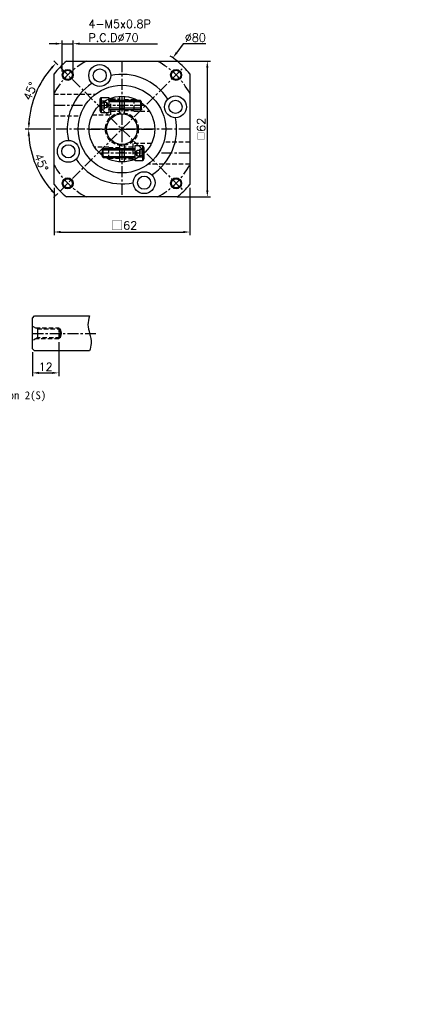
# Model space of a CAD drawing. Header units: millimetres. Extents: x -346 to 775, y -19 to 500.
# Tile 2 of 2: x -65 to 116, y -19 to 431. Entities that reach past the tile are written whole.
import ezdxf

# ---------------------------------------------------------------- set-up
doc = ezdxf.new("R2010")
doc.units = ezdxf.units.MM
doc.header["$LTSCALE"] = 4
doc.linetypes.add('CENTER', pattern=[2, 1.25, -0.25, 0.25, -0.25])
doc.linetypes.add('DASHED', pattern=[0.75, 0.5, -0.25])
for name, color, linetype in [('DIM', 6, 'Continuous'), ('MF060X-012', 7, 'Continuous'), ('MF060X1-212', 7, 'Continuous'), ('MF060X1-511', 7, 'Continuous'), ('中心線', 10, 'CENTER'), ('圖框', 7, 'Continuous'), ('虛線', 5, 'DASHED'), ('螺絲M4x15L', 7, 'Continuous')]:
    doc.layers.add(name, color=color, linetype=linetype)
doc.styles.get("Standard").update_dxf_attribs({"font": 'romans.shx'})
doc.dimstyles.new('R', dxfattribs={"dimscale": 1.5, "dimtxt": 2.5, "dimasz": 2, "dimexe": 1, "dimexo": 1, "dimgap": 0.6, "dimtad": 1, "dimtoh": 1, "dimdec": 4, "dimdsep": 46, "dimtxsty": 'Standard', "dimcen": 0.5, "dimdle": 1, "dimclrt": 7, "dimadec": 4, "dimazin": 2, "dimtfac": 1, "dimtdec": 4, "dimtofl": 0, "dimtmove": 0, "dimatfit": 3, "dimfxl": 0, "dimtolj": 1, "dimarcsym": 0})
doc.dimstyles.get("Standard").update_dxf_attribs({"dimscale": 1.5, "dimtxt": 2.5, "dimasz": 2, "dimexe": 1, "dimexo": 1, "dimgap": 0.6, "dimtad": 1, "dimdec": 4, "dimdsep": 46, "dimtxsty": 'Standard', "dimcen": 0.5, "dimdle": 1, "dimclrt": 7, "dimadec": 4, "dimazin": 2, "dimtfac": 1, "dimtdec": 4, "dimtofl": 0, "dimtmove": 0, "dimatfit": 3, "dimfxl": 0, "dimtolj": 1, "dimarcsym": 0})

# ---------------------------------------------------------------- blocks, each defined once
blk = doc.blocks.new('*D14')
at = {"layer": 'Defpoints', "color": 0}
for p in [(4.73, 413.09), (-41.82, 348.03)]:
    blk.add_point(p, dxfattribs=at)
at = {"layer": '圖框', "color": 0, "lineweight": -2}
for p, q in [((9.35, 419.56), (6.47, 415.53)), ((19.72, 419.56), (9.35, 419.56)), ((-19.3, 380.56), (-17.8, 380.56)), ((-18.55, 379.81), (-18.55, 381.31))]:
    blk.add_line(p, q, dxfattribs=at)
blk.add_arc((-18.55, 380.56), 40, 50.739, 56.5673, dxfattribs=at)
at = {"layer": '圖框', "color": 0}
blk.add_solid([(6.06, 415.82), (6.88, 415.24), (4.73, 413.09)], dxfattribs=at)
at = {"layer": '圖框', "color": 7, "insert": (14.99, 422.33), "char_height": 3.75, "attachment_point": 5}
blk.add_mtext('\\A1;∅80', dxfattribs=at)
blk = doc.blocks.new('*D15')
at = {"layer": 'Defpoints', "color": 0}
for p in [(-40.8, 419.56), (-45.8, 405.31), (-40.8, 405.31)]:
    blk.add_point(p, dxfattribs=at)
at = {"layer": '圖框', "color": 0, "lineweight": -2}
for p, q in [((-48.8, 419.56), (-51.8, 419.56)), ((-45.8, 406.81), (-45.8, 421.06)), ((-45.8, 419.56), (-40.8, 419.56)), ((-40.8, 406.81), (-40.8, 421.06)), ((-37.8, 419.56), (-2.28, 419.56))]:
    blk.add_line(p, q, dxfattribs=at)
at = {"layer": '圖框', "color": 0}
for points in [[(-48.8, 420.06), (-48.8, 419.06), (-45.8, 419.56)], [(-37.8, 420.06), (-37.8, 419.06), (-40.8, 419.56)]]:
    blk.add_solid(points, dxfattribs=at)
at = {"layer": '圖框', "color": 7, "insert": (-33.9, 430.46), "char_height": 3.75, "attachment_point": 1}
blk.add_mtext('\\A1;4-M5x0.8P\\PP.C.D%%C70', dxfattribs=at)
blk = doc.blocks.new('*D27')
at = {"layer": 'Defpoints', "color": 0}
for p in [(-47.42, 284.72), (-59.42, 280.22), (-47.42, 269.22)]:
    blk.add_point(p, dxfattribs=at)
at = {"layer": '圖框', "color": 0, "lineweight": -2}
for p, q in [((-47.42, 283.22), (-47.42, 267.72)), ((-59.42, 278.72), (-59.42, 267.72)), ((-56.42, 269.22), (-50.42, 269.22))]:
    blk.add_line(p, q, dxfattribs=at)
at = {"layer": '圖框', "color": 0}
for points in [[(-56.42, 269.72), (-56.42, 268.72), (-59.42, 269.22)], [(-50.42, 269.72), (-50.42, 268.72), (-47.42, 269.22)]]:
    blk.add_solid(points, dxfattribs=at)
at = {"layer": '圖框', "color": 7, "insert": (-53.42, 272), "char_height": 3.75, "attachment_point": 5}
blk.add_mtext('\\A1;12', dxfattribs=at)
blk = doc.blocks.new('*D42')
at = {"color": 0, "lineweight": -2}
for p, q in [((-49.55, 353.78), (-49.55, 332.06)), ((12.45, 353.78), (12.45, 332.06)), ((-46.55, 333.56), (9.45, 333.56))]:
    blk.add_line(p, q, dxfattribs=at)
at = {"color": 0}
for points in [[(-46.55, 334.06), (-46.55, 333.06), (-49.55, 333.56)], [(9.45, 334.06), (9.45, 333.06), (12.45, 333.56)]]:
    blk.add_solid(points, dxfattribs=at)
at = {"layer": 'Defpoints', "color": 0}
for p in [(-49.55, 355.28), (12.45, 355.28), (12.45, 333.56)]:
    blk.add_point(p, dxfattribs=at)
at = {"color": 7, "insert": (-17.52, 336.49), "char_height": 3.75, "attachment_point": 5}
blk.add_mtext('\\A1;{\\fPMingLiU|b0|i0|c136|p18;\\H1.083x;\\C0;□}62', dxfattribs=at)
blk = doc.blocks.new('六角承窩頭螺栓M4x15L')
at = {"color": 0, "linetype": 'CENTER'}
blk.add_line((-4, 0), (15, 0), dxfattribs=at)
at = {"color": 0}
for p, q in [((-3.5, 3.5), (-3.5, -3.5)), ((15, 1.5), (0, 1.5)), ((14.5, 2), (14.5, -2)), ((15, -1.5), (0, -1.5))]:
    blk.add_line(p, q, dxfattribs=at)
blk.add_lwpolyline([(-3.5, -3.5), (-4, -2.63), (-4, 2.63), (-3.5, 3.5), (0, 3.5), (0, -3.5)], close=True, dxfattribs=at)
at = {"color": 0, "linetype": 'DASHED'}
for points in [[(-4, 1.73), (-4, -1.73), (-2, -1.73), (-2, 1.73)], [(-4, 0.87), (-4, -0.87), (-2, -0.87), (-2, 0.87)], [(-2, -1.31), (-2, 1.31), (-1, 1.31), (-1, -1.31)]]:
    blk.add_lwpolyline(points, close=True, dxfattribs=at)
blk.add_lwpolyline([(-1, 1.31), (-0.24, 0), (-1, -1.31)], dxfattribs=at)
at = {"color": 0}
blk.add_lwpolyline([(0, -2.2, -0.414214), (0.2, -2), (14.5, -2), (15, -1.5), (15, 1.5), (14.5, 2), (0.2, 2, -0.414214), (0, 2.2)], format="xyb", dxfattribs=at)
blk = doc.blocks.new('A$C63274B4A')
at = {"layer": 'MF060X1-212', "color": 0}
for p, q in [((14, 21.93), (14, 29.97)), ((16, 29.97), (16, 21.93)), ((14, 0.03), (14, 8.07)), ((16, 8.07), (16, 0.03))]:
    blk.add_line(p, q, dxfattribs=at)
at = {"layer": 'MF060X1-212', "color": 0, "linetype": 'DASHED'}
for p, q in [((16, 28.5), (20.5, 28.5)), ((16, 23.5), (20.5, 23.5)), ((14, 6.5), (9, 6.5)), ((14, 1.5), (9, 1.5))]:
    blk.add_line(p, q, dxfattribs=at)
at = {"layer": 'MF060X1-212', "color": 0, "linetype": 'CENTER'}
for p, q in [((4.8, 26), (25.2, 26)), ((25.2, 4), (4.8, 4))]:
    blk.add_line(p, q, dxfattribs=at)
at = {"layer": 'MF060X1-212', "color": 0}
for radius in [15, 7]:
    blk.add_circle((15, 15), radius, dxfattribs=at)
for radius, start, end in [(10.5, 84.535, 95.465), (9, 83.6206, 96.3794), (9, 263.6206, 276.3794), (10.5, 264.535, 275.465)]:
    blk.add_arc((15, 15), radius, start, end, dxfattribs=at)
at = {"layer": 'MF060X1-511', "color": 0, "linetype": 'CENTER'}
for p, q in [((15, 30), (15, 0)), ((0, 15), (30, 15))]:
    blk.add_line(p, q, dxfattribs=at)
at = {"layer": '虛線', "color": 0}
for p, q in [((10, 21.5), (10, 29.14)), ((10, 28.75), (14, 28.75)), ((16, 28), (20.5, 28)), ((20.5, 28.75), (20.5, 23.25)), ((20.5, 28.75), (20.99, 28.75)), ((10, 23.25), (14, 23.25)), ((16, 24), (20.5, 24)), ((20.5, 23.25), (27.53, 23.25)), ((1.48, 21.5), (10, 21.5)), ((9, 6.75), (2.47, 6.75)), ((9, 1.25), (9, 6.75)), ((14, 6), (9, 6)), ((20, 6.75), (16, 6.75)), ((28.52, 8.5), (20, 8.5)), ((20, 8.5), (20, 0.86)), ((14, 2), (9, 2)), ((20, 1.25), (16, 1.25))]:
    blk.add_line(p, q, dxfattribs=at)
blk.add_circle((15, 15), 7.5, dxfattribs=at)
at = {"layer": '螺絲M4x15L', "color": 0}
blk.add_blockref('六角承窩頭螺栓M4x15L', (9, 26), dxfattribs=at)
at = {"layer": '螺絲M4x15L', "color": 0, "rotation": 180}
blk.add_blockref('六角承窩頭螺栓M4x15L', (21, 4), dxfattribs=at)
blk = doc.blocks.new('*D49')
at = {"color": 0, "lineweight": -2}
for p, q in [((6.73, 411.56), (21.95, 411.56)), ((20.45, 408.56), (20.45, 352.56)), ((6.73, 349.56), (21.95, 349.56))]:
    blk.add_line(p, q, dxfattribs=at)
at = {"color": 0}
for points in [[(19.95, 408.56), (20.95, 408.56), (20.45, 411.56)], [(19.95, 352.56), (20.95, 352.56), (20.45, 349.56)]]:
    blk.add_solid(points, dxfattribs=at)
at = {"layer": 'Defpoints', "color": 0}
for p in [(5.23, 411.56), (5.23, 349.56), (20.45, 349.56)]:
    blk.add_point(p, dxfattribs=at)
at = {"color": 7, "insert": (17.68, 380.56), "char_height": 3.75, "attachment_point": 5, "rotation": 90}
blk.add_mtext('\\A1;{\\fPMingLiU|b0|i0|c136|p18;\\H0.75x;\\C256;□}62', dxfattribs=at)
blk = doc.blocks.new('*D50')
at = {"color": 0, "lineweight": -2}
for p, q in [((-47.89, 409.9), (-49.72, 411.73)), ((-51.05, 380.56), (-62.63, 380.56))]:
    blk.add_line(p, q, dxfattribs=at)
blk.add_arc((-18.55, 380.56), 42.58, 139.0375, 175.9625, dxfattribs=at)
at = {"color": 0}
for points in [[(-51.07, 408.81), (-50.34, 408.13), (-48.66, 410.67)], [(-60.52, 383.54), (-61.52, 383.57), (-61.13, 380.56)]]:
    blk.add_solid(points, dxfattribs=at)
at = {"layer": 'Defpoints', "color": 0}
for p in [(-46.83, 408.84), (-55.43, 401.85), (-49.55, 380.56), (12.45, 380.56), (9.74, 352.27)]:
    blk.add_point(p, dxfattribs=at)
at = {"color": 7, "insert": (-60.45, 397.91), "char_height": 3.75, "attachment_point": 5, "rotation": 67.5}
blk.add_mtext('\\A1;45°', dxfattribs=at)
blk = doc.blocks.new('_DatumFilled')
at = {"color": 0, "linetype": 'ByBlock'}
blk.add_solid([(0, 0.58), (-1, 0), (0, -0.58)], dxfattribs=at)
blk = doc.blocks.new('*D51')
at = {"color": 0, "lineweight": -2}
for p, q in [((-51.05, 380.56), (-62.69, 380.56)), ((-47.89, 351.21), (-49.76, 349.34))]:
    blk.add_line(p, q, dxfattribs=at)
blk.add_arc((-18.55, 380.56), 42.64, 184.0315, 220.9685, dxfattribs=at)
at = {"color": 0}
for points in [[(-61.59, 377.54), (-60.59, 377.58), (-61.19, 380.56)], [(-50.38, 352.94), (-51.11, 352.26), (-48.7, 350.4)]]:
    blk.add_solid(points, dxfattribs=at)
at = {"layer": 'Defpoints', "color": 0}
for p in [(9.74, 408.84), (-49.55, 380.56), (12.45, 380.56), (-59.74, 369.52), (-46.83, 352.27)]:
    blk.add_point(p, dxfattribs=at)
at = {"color": 7, "insert": (-55.38, 365.3), "char_height": 3.75, "attachment_point": 5, "rotation": 292.5}
blk.add_mtext('\\A1;45°', dxfattribs=at)

msp = doc.modelspace()

# ---------------------------------------------------------------- linework, layer by layer
for centre, radius in [((-43.29758, 405.30542), 2.5), ((-43.29758, 405.30542), 2.1), ((6.1999, 405.30542), 2.5), ((6.1999, 405.30542), 2.1), ((-43.29758, 355.80794), 2.5), ((-43.29758, 355.80794), 2.1), ((6.1999, 355.80794), 2.5), ((6.1999, 355.80794), 2.1)]:
    msp.add_circle(centre, radius)
for start, end in [(33.1327047, 101.8672953), (123.1327047, 191.8672953), (303.1327047, 11.8672953), (213.1327047, 281.8672953), (213.1327047, 281.8672953)]:
    msp.add_arc((-18.54884, 380.55668), 25, start, end)
at = {"layer": 'MF060X-012', "color": 0}
for p, q in [((-59.41689, 294.22184), (-58.41689, 295.22184)), ((-59.41689, 280.22184), (-59.41689, 294.22184)), ((-58.41689, 295.22184), (-33.31689, 295.22184)), ((-57.16522, 289.27184), (-57.16522, 285.17184)), ((-46.84189, 289.27184), (-46.84189, 285.17184)), ((-58.41689, 279.22184), (-59.41689, 280.22184)), ((-33.31689, 279.22184), (-58.41689, 279.22184))]:
    msp.add_line(p, q, dxfattribs=at)
at = {"layer": 'MF060X-012', "color": 0, "linetype": 'DASHED'}
for p, q in [((-57.94465, 289.72184), (-47.41689, 289.72184)), ((-47.41689, 289.72184), (-47.41689, 284.72184)), ((-47.41689, 284.72184), (-57.94465, 284.72184))]:
    msp.add_line(p, q, dxfattribs=at)
msp.add_lwpolyline([(-59.41689, 290.57184), (-57.16522, 289.27184), (-46.84189, 289.27184), (-46.29259, 287.22184), (-46.84189, 285.17184), (-57.16522, 285.17184), (-59.41689, 283.87184)], dxfattribs=at)
at = {"layer": 'MF060X1-511', "color": 0}
for p, q in [((-43.82729, 411.55668), (6.72961, 411.55668)), ((-49.54884, 355.27823), (-49.54884, 405.83513)), ((12.45116, 405.83513), (12.45116, 355.27823)), ((6.72961, 349.55668), (-43.82729, 349.55668))]:
    msp.add_line(p, q, dxfattribs=at)
at = {"layer": 'MF060X1-511', "color": 0, "linetype": 'CENTER'}
for p, q in [((-18.54884, 411.55668), (-18.54884, 349.55668)), ((-49.54884, 391.55668), (-35.25213, 391.55668)), ((12.45116, 380.55668), (-49.54884, 380.55668)), ((12.45116, 369.55668), (-1.84555, 369.55668))]:
    msp.add_line(p, q, dxfattribs=at)
at = {"layer": 'MF060X1-511', "color": 0}
for centre, radius in [((-28.68995, 405.03949), 5), ((-28.68995, 405.03949), 3), ((5.93397, 390.69779), 5), ((5.93397, 390.69779), 5), ((5.93397, 390.69779), 3), ((5.93397, 390.69779), 3), ((-43.03165, 370.41557), 5), ((-43.03165, 370.41557), 3), ((-8.40773, 356.07387), 5), ((-8.40773, 356.07387), 5), ((-8.40773, 356.07387), 3), ((-8.40773, 356.07387), 3)]:
    msp.add_circle(centre, radius, dxfattribs=at)
at = {"layer": 'MF060X1-511', "color": 0, "linetype": 'CENTER'}
for start, end in [(117.6604499, 152.3395501), (27.6604499, 62.3395501), (207.6604499, 242.3395501), (297.6604499, 332.3395501)]:
    msp.add_arc((-18.54884, 380.55668), 35, start, end, dxfattribs=at)
at = {"layer": 'MF060X1-511', "color": 0}
for start, end in [(129.1949674, 140.8050326), (39.1949674, 50.8050326), (219.1949674, 230.8050326), (309.1949674, 320.8050326)]:
    msp.add_arc((-18.54884, 380.55668), 40, start, end, dxfattribs=at)
at = {"layer": '中心線', "color": 0}
for p, q in [((-46.83311, 408.84095), (9.73543, 352.27241)), ((-46.83311, 352.27241), (9.73543, 408.84095))]:
    msp.add_line(p, q, dxfattribs=at)
at = {"layer": '圖框', "color": 0, "linetype": 'CENTER'}
msp.add_line((-59.41689, 287.22184), (-29.87797, 287.22184), dxfattribs=at)
at = {"layer": '圖框', "color": 0}
msp.add_spline([(-33.31689, 295.22184), (-34.07684, 291.19843), (-33.31689, 287.22184), (-32.62604, 282.71115), (-33.31689, 279.22184)], degree=3, dxfattribs=at)
at = {"layer": '虛線', "color": 0}
for p, q in [((-49.54884, 396.55668), (-30.54884, 396.55668)), ((-49.54884, 386.55668), (-37.62762, 386.55668)), ((12.45116, 374.55668), (0.52995, 374.55668)), ((12.45116, 364.55668), (-6.54884, 364.55668))]:
    msp.add_line(p, q, dxfattribs=at)
at = {"layer": '虛線', "color": 0, "linetype": 'ByBlock'}
msp.add_circle((-18.54884, 380.55668), 20, dxfattribs=at)

# ---------------------------------------------------------------- block references
msp.add_blockref('A$C63274B4A', (-33.54884, 365.55668))

# ---------------------------------------------------------------- texts
at = {"layer": 'DIM', "color": 7, "char_height": 3.125, "width": 2}
for insert, attachment_point in [((88.33562, 149.09553), 1), ((116.37101, 133.97787), 1), ((11.83562, -4.02947), 9), ((39.87101, -19.14713), 9)]:
    msp.add_mtext('\\A1;', dxfattribs=dict(at, insert=insert, attachment_point=attachment_point))
at = {"layer": '圖框', "color": 0, "insert": (-94.7767, 260.79009), "char_height": 3.6, "width": 47.8064366, "attachment_point": 1}
msp.add_mtext('{\\fDFKai-SB|b1|i0|c0|p65;Shaft Option 2(S)}', dxfattribs=at)

# ---------------------------------------------------------------- dimensions: what is measured, and where the dimension line sits
for base, line1, line2, picture, middle in [((-55.4252, 401.84726), ((12.45116, 380.55668), (-49.54884, 380.55668)), ((-46.83311, 408.84095), (9.73543, 352.27241)), '*D50', (-60.45246, 397.91373)), ((-59.74046, 369.51942), ((-46.83311, 352.27241), (9.73543, 408.84095)), ((12.45116, 380.55668), (-49.54884, 380.55668)), '*D51', (-55.38364, 365.29921))]:
    dim = msp.add_angular_dim_2l(base=base, line1=line1, line2=line2, dimstyle='Standard', override={"dimldrblk": 'DatumFilled', "dimtfill": 1})
    dim.commit()
    dim.dimension.update_dxf_attribs({"geometry": picture, "text_midpoint": middle})
at = {"color": 0}
dim = msp.add_linear_dim(base=(20.45116, 349.55668), p1=(5.22961, 411.55668), p2=(5.22961, 349.55668), angle=90, text='{\\fPMingLiU|b0|i0|c136|p18;\\H0.75x;\\C256;□}<>', dimstyle='Standard', dxfattribs=at)
dim.commit()
dim.dimension.update_dxf_attribs({"geometry": '*D49', "text_midpoint": (17.67616, 380.55668)})
dim = msp.add_linear_dim(base=(12.45116, 333.55668), p1=(-49.54884, 355.27823), p2=(12.45116, 355.27823), text='{\\fPMingLiU|b0|i0|c136|p18;\\H1.083x;\\C0;□}<>', dimstyle='Standard', dxfattribs=at)
dim.commit()
dim.dimension.update_dxf_attribs({"geometry": '*D42', "text_midpoint": (-17.5241, 333.55668), "dimtype": 160})
at = {"layer": '圖框', "color": 0}
dim = msp.add_linear_dim(base=(-40.79758, 419.55668), p1=(-45.79758, 405.30542), p2=(-40.79758, 405.30542), text='4-M<>x0.8P\\PP.C.D%%C70', dimstyle='Standard', override={"dimtofl": 1}, dxfattribs=at)
dim.commit()
dim.dimension.update_dxf_attribs({"geometry": '*D15', "text_midpoint": (-18.54043, 425.45668)})
dim = msp.add_diameter_dim_2p(p1=(-41.82312, 348.02504), p2=(4.72544, 413.08832), dimstyle='R', dxfattribs=at)
dim.commit()
dim.dimension.update_dxf_attribs({"geometry": '*D14', "text_midpoint": (14.98528, 419.55668), "dimtype": 163})
dim = msp.add_linear_dim(base=(-47.41689, 269.22184), p1=(-59.41689, 280.22184), p2=(-47.41689, 284.72184), dimstyle='Standard', dxfattribs=at)
dim.commit()
dim.dimension.update_dxf_attribs({"geometry": '*D27', "text_midpoint": (-53.41689, 271.99684)})

doc.saveas('drawing.dxf')
